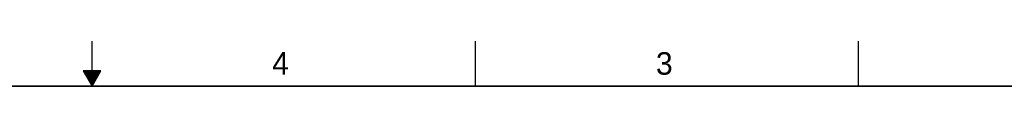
# Model space of a CAD drawing. Header units: inches. Extents: x 0 to 34, y 0 to 22.
# Tile 38 of 39: x 16.2 to 27.1, y 21.5 to 22. Entities that reach past the tile are written whole.
import ezdxf

# ---------------------------------------------------------------- set-up
doc = ezdxf.new("R2010")
doc.units = ezdxf.units.IN
doc.header["$LTSCALE"] = 1.87
doc.header["$MEASUREMENT"] = 0
doc.layers.get('0').update_dxf_attribs({"linetype": 'CONTINUOUS'})
doc.styles.add('TEXTSTYLE_2', font='txt')

msp = doc.modelspace()

# ---------------------------------------------------------------- linework, layer by layer
at = {"color": 2, "linetype": 'CONTINUOUS'}
for p, q in [((17, 21.5), (17, 22)), ((21.25, 22), (21.25, 21.5)), ((25.5, 22), (25.5, 21.5)), ((16.902, 21.67), (17, 21.5)), ((17.098, 21.67), (16.902, 21.67)), ((16.908, 21.66), (17.092, 21.66)), ((16.913, 21.65), (17.087, 21.65)), ((16.919, 21.64), (17.081, 21.64)), ((17, 21.5), (17.098, 21.67)), ((16.925, 21.63), (17.075, 21.63)), ((16.931, 21.62), (17.069, 21.62)), ((16.937, 21.61), (17.064, 21.61)), ((16.942, 21.6), (17.058, 21.6)), ((16.948, 21.59), (17.052, 21.59)), ((16.954, 21.58), (17.046, 21.58)), ((16.96, 21.57), (17.04, 21.57)), ((16.965, 21.56), (17.035, 21.56)), ((16.971, 21.55), (17.029, 21.55)), ((16.977, 21.54), (17.023, 21.54)), ((16.983, 21.53), (17.017, 21.53)), ((16.988, 21.52), (17.012, 21.52)), ((16.994, 21.51), (17.006, 21.51))]:
    msp.add_line(p, q, dxfattribs=at)
at = {"color": 7, "linetype": 'CONTINUOUS', "const_width": 0.02}
msp.add_lwpolyline([(33.5, 21.5), (0.5, 21.5)], dxfattribs=at)

# ---------------------------------------------------------------- texts
at = {"color": 2, "linetype": 'CONTINUOUS', "char_height": 0.25, "width": 0.25, "attachment_point": 1, "line_spacing_factor": 0.9, "style": 'TEXTSTYLE_2'}
for s, insert in [('4', (18.998, 21.878)), ('3', (23.257, 21.876))]:
    msp.add_mtext(s, dxfattribs=dict(at, insert=insert))

doc.saveas('drawing.dxf')
